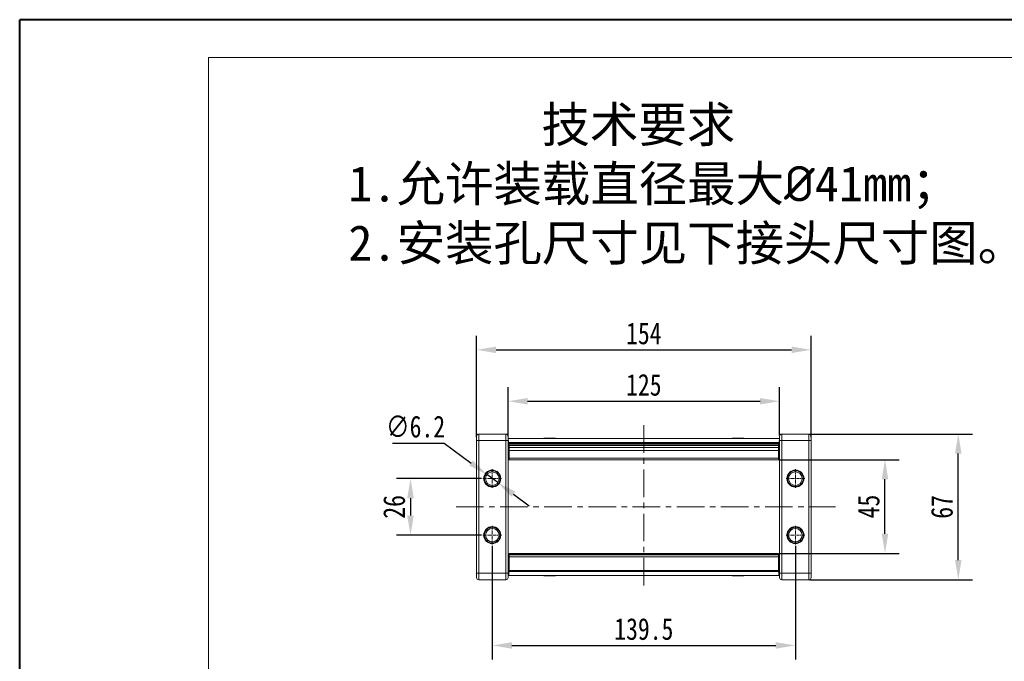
# Model space of a CAD drawing. Header units: millimetres. Extents: x 3152 to 4623, y 378 to 1412.
# Tile 9 of 45: x 3152 to 3606, y 1116 to 1412. Entities that reach past the tile are written whole.
import ezdxf

# ---------------------------------------------------------------- set-up
doc = ezdxf.new("R2010")
doc.units = ezdxf.units.MM
doc.linetypes.add('CENTER', pattern=[0.6, 0.375, -0.075, 0.075, -0.075])
doc.linetypes.add('CENTERX2', pattern=[20.32, 12.7, -2.54, 2.54, -2.54])
doc.styles.get("Standard").update_dxf_attribs({"font": '仿宋_GB2312.ttf', "width": 0.8})
doc.styles.add('样式 6', font='仿宋_GB2312.ttf')
doc.dimstyles.new('ISO-45.1', dxfattribs={"dimtxt": 10, "dimasz": 9, "dimexe": 6.5, "dimexo": 0.625, "dimgap": 2.5, "dimtad": 1, "dimtoh": 1, "dimdsep": 46, "dimtxsty": 'Standard', "dimcen": 2.5, "dimadec": 0, "dimazin": 0, "dimtfac": 1, "dimtmove": 0, "dimatfit": 3, "dimfxl": 0, "dimarcsym": 0})
doc.dimstyles.new('副本 ISO-45.1', dxfattribs={"dimtxt": 10, "dimasz": 9, "dimexe": 6.5, "dimexo": 0.625, "dimgap": 2.5, "dimtad": 1, "dimdsep": 46, "dimtxsty": 'Standard', "dimcen": 2.5, "dimadec": 0, "dimazin": 0, "dimtfac": 1, "dimtmove": 0, "dimatfit": 3, "dimfxl": 0, "dimarcsym": 0})

# ---------------------------------------------------------------- blocks, each defined once
blk = doc.blocks.new('*D2080')
at = {"color": 0, "lineweight": -2}
for p, q in [((3369.98, 1169.51), (3369.98, 1117.18)), ((3509.48, 1169.51), (3509.48, 1117.18)), ((3378.98, 1123.68), (3500.48, 1123.68))]:
    blk.add_line(p, q, dxfattribs=at)
at = {"color": 0, "lineweight": 9}
for points in [[(3378.98, 1125.18), (3378.98, 1122.18), (3369.98, 1123.68)], [(3500.48, 1125.18), (3500.48, 1122.18), (3509.48, 1123.68)]]:
    blk.add_solid(points, dxfattribs=at)
at = {"layer": 'Defpoints', "color": 0, "lineweight": 9}
for p in [(3369.98, 1170.13), (3509.48, 1170.13), (3509.48, 1123.68)]:
    blk.add_point(p, dxfattribs=at)
at = {"color": 0, "lineweight": 9, "insert": (3439.73, 1131.18), "char_height": 10, "attachment_point": 5}
blk.add_mtext('139.5', dxfattribs=at)
blk = doc.blocks.new('*D2081')
at = {"color": 0, "lineweight": -2}
for p, q in [((3502.5, 1209.12), (3557.23, 1209.12)), ((3550.73, 1175.04), (3550.73, 1200.12)), ((3502.41, 1166.04), (3557.23, 1166.04))]:
    blk.add_line(p, q, dxfattribs=at)
at = {"color": 0, "lineweight": 9}
for points in [[(3549.23, 1200.12), (3552.23, 1200.12), (3550.73, 1209.12)], [(3549.23, 1175.04), (3552.23, 1175.04), (3550.73, 1166.04)]]:
    blk.add_solid(points, dxfattribs=at)
at = {"layer": 'Defpoints', "color": 0, "lineweight": 9}
for p in [(3501.87, 1209.12), (3550.73, 1209.12), (3501.78, 1166.04)]:
    blk.add_point(p, dxfattribs=at)
at = {"color": 0, "lineweight": 9, "insert": (3543.23, 1187.58), "char_height": 10, "attachment_point": 5, "rotation": 90}
blk.add_mtext('45', dxfattribs=at)
blk = doc.blocks.new('*D2082')
at = {"color": 0, "lineweight": -2}
for p, q in [((3515.92, 1220.92), (3590.96, 1220.92)), ((3584.46, 1162.92), (3584.46, 1211.92)), ((3515.92, 1153.92), (3590.96, 1153.92))]:
    blk.add_line(p, q, dxfattribs=at)
at = {"color": 0, "lineweight": 9}
for points in [[(3582.96, 1211.92), (3585.96, 1211.92), (3584.46, 1220.92)], [(3582.96, 1162.92), (3585.96, 1162.92), (3584.46, 1153.92)]]:
    blk.add_solid(points, dxfattribs=at)
at = {"layer": 'Defpoints', "color": 0, "lineweight": 9}
for p in [(3515.3, 1220.92), (3584.46, 1220.92), (3515.3, 1153.92)]:
    blk.add_point(p, dxfattribs=at)
at = {"color": 0, "lineweight": 9, "insert": (3576.96, 1187.42), "char_height": 10, "attachment_point": 5, "rotation": 90}
blk.add_mtext('67', dxfattribs=at)
blk = doc.blocks.new('*D2083')
at = {"color": 0, "lineweight": -2}
for p, q in [((3377.23, 1219.95), (3377.23, 1242.5)), ((3502.23, 1220.21), (3502.23, 1242.5)), ((3386.23, 1236), (3493.23, 1236))]:
    blk.add_line(p, q, dxfattribs=at)
at = {"color": 0, "lineweight": 9}
for points in [[(3386.23, 1237.5), (3386.23, 1234.5), (3377.23, 1236)], [(3493.23, 1237.5), (3493.23, 1234.5), (3502.23, 1236)]]:
    blk.add_solid(points, dxfattribs=at)
at = {"layer": 'Defpoints', "color": 0, "lineweight": 9}
for p in [(3502.23, 1236), (3377.23, 1219.32), (3502.23, 1219.58)]:
    blk.add_point(p, dxfattribs=at)
at = {"color": 0, "lineweight": 9, "insert": (3439.73, 1243.5), "char_height": 10, "attachment_point": 5}
blk.add_mtext('125', dxfattribs=at)
blk = doc.blocks.new('*D2084')
at = {"color": 0, "lineweight": -2}
for p, q in [((3362.73, 1219.55), (3362.73, 1266.15)), ((3516.73, 1219.55), (3516.73, 1266.15)), ((3371.73, 1259.65), (3507.73, 1259.65))]:
    blk.add_line(p, q, dxfattribs=at)
at = {"color": 0, "lineweight": 9}
for points in [[(3371.73, 1261.15), (3371.73, 1258.15), (3362.73, 1259.65)], [(3507.73, 1261.15), (3507.73, 1258.15), (3516.73, 1259.65)]]:
    blk.add_solid(points, dxfattribs=at)
at = {"layer": 'Defpoints', "color": 0, "lineweight": 9}
for p in [(3516.73, 1259.65), (3362.73, 1218.92), (3516.73, 1218.92)]:
    blk.add_point(p, dxfattribs=at)
at = {"color": 0, "lineweight": 9, "insert": (3439.73, 1267.15), "char_height": 10, "attachment_point": 5}
blk.add_mtext('154', dxfattribs=at)
blk = doc.blocks.new('*D2085')
at = {"color": 0, "lineweight": -2}
for p, q in [((3365.07, 1200.42), (3325.85, 1200.42)), ((3332.35, 1191.42), (3332.35, 1183.42)), ((3365.07, 1174.42), (3325.85, 1174.42))]:
    blk.add_line(p, q, dxfattribs=at)
at = {"color": 0, "lineweight": 9}
for points in [[(3330.85, 1191.42), (3333.85, 1191.42), (3332.35, 1200.42)], [(3330.85, 1183.42), (3333.85, 1183.42), (3332.35, 1174.42)]]:
    blk.add_solid(points, dxfattribs=at)
at = {"layer": 'Defpoints', "color": 0, "lineweight": 9}
for p in [(3365.69, 1200.42), (3332.35, 1174.42), (3365.69, 1174.42)]:
    blk.add_point(p, dxfattribs=at)
at = {"color": 0, "lineweight": 9, "insert": (3324.85, 1187.42), "char_height": 10, "attachment_point": 5, "rotation": 90}
blk.add_mtext('26', dxfattribs=at)
blk = doc.blocks.new('*D2090')
at = {"color": 0, "lineweight": -2}
for p, q in [((3324.06, 1216.77), (3347.76, 1216.77)), ((3347.76, 1216.77), (3360.23, 1207.59)), ((3372.48, 1198.59), (3367.48, 1202.26)), ((3379.73, 1193.25), (3386.98, 1187.92))]:
    blk.add_line(p, q, dxfattribs=at)
at = {"color": 0, "lineweight": 9}
for points in [[(3361.12, 1208.8), (3359.35, 1206.39), (3367.48, 1202.26)], [(3380.62, 1194.46), (3378.84, 1192.04), (3372.48, 1198.59)]]:
    blk.add_solid(points, dxfattribs=at)
at = {"layer": 'Defpoints', "color": 0, "lineweight": 9}
for p in [(3367.48, 1202.26), (3372.48, 1198.59)]:
    blk.add_point(p, dxfattribs=at)
at = {"color": 0, "lineweight": 9, "insert": (3334.66, 1224.27), "char_height": 10, "attachment_point": 5}
blk.add_mtext('∅6.2', dxfattribs=at)

msp = doc.modelspace()

# ---------------------------------------------------------------- linework, layer by layer
at = {"color": 7, "lineweight": 40}
for p in [(3152.459, 378.487), (4613.287, 1411.501)]:
    msp.add_line(p, (3152.459, 1411.501), dxfattribs=at)
at = {"color": 7, "lineweight": 13}
for p in [(3239.413, 395.878), (4595.896, 1394.11)]:
    msp.add_line(p, (3239.413, 1394.11), dxfattribs=at)
at = {"color": 1, "linetype": 'CENTERX2', "lineweight": 13}
for p, q in [((3439.73, 1224.931), (3439.73, 1149.915)), ((3353.281, 1187.423), (3528.013, 1187.423))]:
    msp.add_line(p, q, dxfattribs=at)
at = {"color": 7, "linetype": 'Continuous', "lineweight": 15}
for p, q in [((3363.73, 1217.923), (3363.73, 1220.923)), ((3363.73, 1220.923), (3376.23, 1220.923)), ((3376.23, 1217.923), (3376.23, 1220.923)), ((3393.705, 1218.923), (3393.705, 1219.073)), ((3394.834, 1219.073), (3393.705, 1219.073)), ((3394.834, 1218.923), (3394.834, 1219.073)), ((3394.834, 1219.073), (3394.861, 1219.073)), ((3394.861, 1219.073), (3394.861, 1218.923)), ((3395.217, 1219.073), (3394.861, 1219.073)), ((3395.217, 1218.923), (3395.217, 1219.073)), ((3396.458, 1219.073), (3395.217, 1219.073)), ((3396.458, 1219.073), (3396.809, 1219.073)), ((3396.458, 1218.923), (3396.458, 1219.073)), ((3396.809, 1219.073), (3396.809, 1218.923)), ((3398.865, 1219.073), (3396.809, 1219.073)), ((3398.865, 1218.923), (3398.865, 1219.073)), ((3398.865, 1219.073), (3399.045, 1219.073)), ((3399.045, 1219.073), (3399.045, 1218.923)), ((3480.416, 1218.923), (3480.416, 1219.073)), ((3480.416, 1219.073), (3480.596, 1219.073)), ((3480.596, 1219.073), (3480.596, 1218.923)), ((3482.652, 1219.073), (3480.596, 1219.073)), ((3482.652, 1218.923), (3482.652, 1219.073)), ((3482.652, 1219.073), (3483.003, 1219.073)), ((3483.003, 1219.073), (3483.003, 1218.923)), ((3484.244, 1219.073), (3483.003, 1219.073)), ((3484.244, 1218.923), (3484.244, 1219.073)), ((3484.6, 1219.073), (3484.244, 1219.073)), ((3484.6, 1218.923), (3484.6, 1219.073)), ((3484.6, 1219.073), (3484.627, 1219.073)), ((3484.627, 1219.073), (3484.627, 1218.923)), ((3485.756, 1219.073), (3484.627, 1219.073)), ((3485.756, 1218.923), (3485.756, 1219.073)), ((3503.23, 1220.923), (3503.23, 1217.923)), ((3503.23, 1220.923), (3515.73, 1220.923)), ((3515.73, 1220.923), (3515.73, 1217.923)), ((3363.73, 1217.923), (3362.73, 1217.923)), ((3362.73, 1156.923), (3362.73, 1217.923)), ((3376.23, 1217.923), (3363.73, 1217.923)), ((3363.73, 1217.923), (3363.73, 1156.923)), ((3377.23, 1217.923), (3376.23, 1217.923)), ((3376.23, 1156.923), (3376.23, 1217.923)), ((3377.23, 1218.923), (3439.73, 1218.923)), ((3377.23, 1156.923), (3377.23, 1217.923)), ((3377.235, 1215.923), (3377.23, 1215.923)), ((3377.232, 1216.446), (3377.249, 1212.557)), ((3377.437, 1212.649), (3377.418, 1217.016)), ((3439.73, 1217.016), (3377.418, 1217.016)), ((3377.68, 1216.973), (3439.73, 1216.973)), ((3377.68, 1216.942), (3377.68, 1216.973)), ((3377.68, 1216.942), (3439.73, 1216.942)), ((3377.68, 1216.732), (3377.68, 1216.942)), ((3377.68, 1216.233), (3377.68, 1216.732)), ((3439.73, 1216.732), (3377.68, 1216.732)), ((3439.73, 1216.233), (3377.68, 1216.233)), ((3377.68, 1216.233), (3377.68, 1215.67)), ((3377.68, 1214.763), (3377.68, 1215.67)), ((3377.68, 1215.67), (3439.73, 1215.67)), ((3377.68, 1214.763), (3439.73, 1214.763)), ((3377.68, 1213.331), (3377.68, 1214.763)), ((3439.73, 1218.923), (3502.23, 1218.923)), ((3502.043, 1217.016), (3439.73, 1217.016)), ((3439.73, 1216.973), (3501.78, 1216.973)), ((3439.73, 1216.942), (3501.78, 1216.942)), ((3501.78, 1216.732), (3439.73, 1216.732)), ((3501.78, 1216.233), (3439.73, 1216.233)), ((3439.73, 1215.67), (3501.78, 1215.67)), ((3439.73, 1214.763), (3501.78, 1214.763)), ((3501.78, 1216.973), (3501.78, 1216.942)), ((3501.78, 1216.942), (3501.78, 1216.732)), ((3501.78, 1216.732), (3501.78, 1216.233)), ((3501.78, 1215.67), (3501.78, 1216.233)), ((3501.78, 1215.67), (3501.78, 1214.763)), ((3501.78, 1214.763), (3501.78, 1213.331)), ((3502.043, 1217.016), (3502.024, 1212.649)), ((3502.211, 1212.557), (3502.228, 1216.446)), ((3502.23, 1215.923), (3502.226, 1215.923)), ((3502.23, 1217.923), (3503.23, 1217.923)), ((3502.23, 1217.923), (3502.23, 1156.923)), ((3515.73, 1217.923), (3503.23, 1217.923)), ((3503.23, 1217.923), (3503.23, 1156.923)), ((3515.73, 1217.923), (3516.73, 1217.923)), ((3515.73, 1156.923), (3515.73, 1217.923)), ((3516.73, 1217.923), (3516.73, 1156.923)), ((3377.246, 1213.335), (3377.23, 1213.423)), ((3377.248, 1212.923), (3377.23, 1212.923)), ((3377.257, 1211.923), (3377.23, 1211.923)), ((3377.23, 1211.423), (3377.272, 1211.423)), ((3377.68, 1212.649), (3377.437, 1212.649)), ((3439.73, 1213.331), (3377.68, 1213.331)), ((3377.68, 1209.768), (3377.68, 1213.331)), ((3501.78, 1213.331), (3439.73, 1213.331)), ((3501.78, 1213.331), (3501.78, 1209.768)), ((3502.024, 1212.649), (3501.78, 1212.649)), ((3502.189, 1211.423), (3502.23, 1211.423)), ((3502.23, 1211.923), (3502.203, 1211.923)), ((3502.23, 1212.923), (3502.213, 1212.923)), ((3502.215, 1213.335), (3502.23, 1213.423)), ((3377.23, 1209.923), (3377.374, 1209.923)), ((3439.73, 1209.123), (3377.587, 1209.123)), ((3377.68, 1209.768), (3439.73, 1209.768)), ((3377.68, 1209.265), (3377.68, 1209.768)), ((3439.73, 1209.768), (3501.78, 1209.768)), ((3501.874, 1209.123), (3439.73, 1209.123)), ((3501.78, 1209.768), (3501.78, 1209.265)), ((3502.23, 1209.923), (3502.086, 1209.923)), ((3377.23, 1164.923), (3377.68, 1164.923)), ((3377.68, 1166.041), (3439.73, 1166.041)), ((3377.68, 1165.698), (3377.68, 1166.041)), ((3439.73, 1165.698), (3377.68, 1165.698)), ((3377.68, 1165.306), (3377.68, 1165.698)), ((3377.68, 1165.306), (3439.73, 1165.306)), ((3377.68, 1164.462), (3377.68, 1165.306)), ((3439.73, 1166.041), (3501.78, 1166.041)), ((3501.78, 1165.698), (3439.73, 1165.698)), ((3439.73, 1165.306), (3501.78, 1165.306)), ((3501.78, 1166.041), (3501.78, 1165.698)), ((3501.78, 1165.698), (3501.78, 1165.306)), ((3501.78, 1165.306), (3501.78, 1164.462)), ((3502.23, 1164.923), (3501.78, 1164.923)), ((3377.583, 1163.423), (3377.23, 1161.423)), ((3377.583, 1163.423), (3377.23, 1163.423)), ((3377.23, 1162.923), (3377.495, 1162.923)), ((3377.23, 1161.923), (3377.319, 1161.923)), ((3377.583, 1163.423), (3377.68, 1163.975)), ((3377.68, 1163.423), (3377.583, 1163.423)), ((3377.68, 1164.462), (3439.73, 1164.462)), ((3377.68, 1158.226), (3377.68, 1164.462)), ((3439.73, 1164.462), (3501.78, 1164.462)), ((3501.78, 1164.462), (3501.78, 1158.226)), ((3501.78, 1163.975), (3501.878, 1163.423)), ((3501.878, 1163.423), (3501.78, 1163.423)), ((3502.23, 1161.423), (3501.878, 1163.423)), ((3502.23, 1163.423), (3501.878, 1163.423)), ((3501.966, 1162.923), (3502.23, 1162.923)), ((3502.142, 1161.923), (3502.23, 1161.923)), ((3363.73, 1156.923), (3362.73, 1156.923)), ((3363.73, 1153.923), (3363.73, 1156.923)), ((3363.73, 1156.923), (3376.23, 1156.923)), ((3377.23, 1156.923), (3376.23, 1156.923)), ((3376.23, 1153.923), (3376.23, 1156.923)), ((3377.23, 1158.923), (3377.635, 1158.923)), ((3377.607, 1157.923), (3377.23, 1157.923)), ((3377.607, 1155.923), (3377.23, 1155.923)), ((3439.73, 1155.923), (3377.607, 1155.923)), ((3377.68, 1158.226), (3439.73, 1158.226)), ((3377.68, 1158.226), (3377.68, 1157.714)), ((3377.68, 1157.714), (3439.73, 1157.714)), ((3393.705, 1155.923), (3393.705, 1155.773)), ((3393.705, 1155.773), (3394.834, 1155.773)), ((3394.834, 1155.773), (3394.834, 1155.923)), ((3394.861, 1155.773), (3394.834, 1155.773)), ((3394.861, 1155.923), (3394.861, 1155.773)), ((3394.861, 1155.773), (3395.217, 1155.773)), ((3395.217, 1155.923), (3395.217, 1155.773)), ((3395.217, 1155.773), (3396.458, 1155.773)), ((3396.458, 1155.773), (3396.458, 1155.923)), ((3396.809, 1155.773), (3396.458, 1155.773)), ((3396.809, 1155.923), (3396.809, 1155.773)), ((3396.809, 1155.773), (3398.865, 1155.773)), ((3398.865, 1155.773), (3398.865, 1155.923)), ((3399.045, 1155.773), (3398.865, 1155.773)), ((3399.045, 1155.923), (3399.045, 1155.773)), ((3439.73, 1158.226), (3501.78, 1158.226)), ((3439.73, 1157.714), (3501.78, 1157.714)), ((3501.854, 1155.923), (3439.73, 1155.923)), ((3480.416, 1155.773), (3480.416, 1155.923)), ((3480.596, 1155.773), (3480.416, 1155.773)), ((3480.596, 1155.923), (3480.596, 1155.773)), ((3480.596, 1155.773), (3482.652, 1155.773)), ((3482.652, 1155.773), (3482.652, 1155.923)), ((3483.003, 1155.773), (3482.652, 1155.773)), ((3483.003, 1155.923), (3483.003, 1155.773)), ((3483.003, 1155.773), (3484.244, 1155.773)), ((3484.244, 1155.923), (3484.244, 1155.773)), ((3484.244, 1155.773), (3484.6, 1155.773)), ((3484.6, 1155.773), (3484.6, 1155.923)), ((3484.627, 1155.773), (3484.6, 1155.773)), ((3484.627, 1155.923), (3484.627, 1155.773)), ((3484.627, 1155.773), (3485.756, 1155.773)), ((3485.756, 1155.923), (3485.756, 1155.773)), ((3501.78, 1157.714), (3501.78, 1158.226)), ((3501.826, 1158.923), (3502.23, 1158.923)), ((3502.23, 1157.923), (3501.854, 1157.923)), ((3502.23, 1155.923), (3501.854, 1155.923)), ((3502.23, 1156.923), (3503.23, 1156.923)), ((3503.23, 1156.923), (3503.23, 1153.923)), ((3503.23, 1156.923), (3515.73, 1156.923)), ((3515.73, 1156.923), (3516.73, 1156.923)), ((3515.73, 1156.923), (3515.73, 1153.923)), ((3376.23, 1153.923), (3363.73, 1153.923)), ((3515.73, 1153.923), (3503.23, 1153.923))]:
    msp.add_line(p, q, dxfattribs=at)
at = {"color": 1, "linetype": 'CENTER', "lineweight": 9, "ltscale": 3.9624}
for p, q in [((3369.98, 1204.713), (3369.98, 1196.133)), ((3509.48, 1204.713), (3509.48, 1196.133)), ((3365.69, 1200.423), (3374.27, 1200.423)), ((3505.19, 1200.423), (3513.77, 1200.423)), ((3369.98, 1178.713), (3369.98, 1170.133)), ((3509.48, 1178.713), (3509.48, 1170.133)), ((3365.69, 1174.423), (3374.27, 1174.423)), ((3505.19, 1174.423), (3513.77, 1174.423))]:
    msp.add_line(p, q, dxfattribs=at)
at = {"color": 7, "linetype": 'Continuous', "lineweight": 15}
for centre, radius in [((3369.98, 1200.423), 3.9), ((3369.98, 1200.423), 3.1), ((3509.48, 1200.423), 3.9), ((3509.48, 1200.423), 3.1), ((3369.98, 1174.423), 3.9), ((3509.48, 1174.423), 3.9), ((3369.98, 1174.423), 3.1), ((3509.48, 1174.423), 3.1)]:
    msp.add_circle(centre, radius, dxfattribs=at)
for centre, start, end in [((3363.73, 1219.923), 90, 180), ((3376.23, 1219.923), 0, 90), ((3503.23, 1219.923), 90, 180), ((3515.73, 1219.923), 0, 90), ((3363.73, 1154.923), 180, 270), ((3376.23, 1154.923), 270, 0), ((3503.23, 1154.923), 180, 270), ((3515.73, 1154.923), 270, 0)]:
    msp.add_arc(centre, 1, start, end, dxfattribs=at)
at = {"color": 7, "linetype": 'Continuous', "lineweight": 15, "extrusion": (0, 0, -1)}
for centre, major_axis, ratio, start_param, end_param in [((3377.23, 1216.923), (0, -2), 0.0937783, 3.1415927, 4.666127), ((3377.186, 1216.423), (0, -0.5), 0.0937783, 4.4104983, 4.666127), ((3502.23, 1216.923), (0, -2), 0.0937783, 1.6170583, 3.1415927), ((3502.275, 1216.423), (0, -0.5), 0.0937783, 1.6170583, 1.872687), ((3377.587, 1212.723), (0, -3.6), 0.0937783, 6.0016292, 7.8077197), ((3377.587, 1212.723), (0, -1.6), 0.0937783, 5.6078432, 7.8077197), ((3501.874, 1212.723), (0, -1.6), 0.0937783, 4.7586509, 6.9585274), ((3501.874, 1212.723), (0, -3.6), 0.0937783, 4.7586509, 6.5647414), ((3377.607, 1158.723), (0, -0.8), 0.0280881, 5.08096, 6.2831853), ((3377.607, 1158.723), (0, -2.8), 0.0280881, 5.08096, 6.2831853), ((3377.701, 1157.426), (0, -2.8), 0.0280881, 1.9393673, 2.8720752), ((3501.759, 1157.426), (0, -2.8), 0.0280881, 3.4111101, 4.343818), ((3501.854, 1158.723), (0, -2.8), 0.0280881, 0, 1.2022253), ((3501.854, 1158.723), (0, -0.8), 0.0280881, 0, 1.2022253)]:
    msp.add_ellipse(centre, major_axis=major_axis, ratio=ratio, start_param=start_param, end_param=end_param, dxfattribs=at)
at = {"color": 7, "linetype": 'Continuous', "lineweight": 15}
for points, knots in [([(3362.73, 1217.923), (3362.73, 1218.175), (3362.73, 1218.563), (3362.73, 1219.029), (3362.73, 1219.347), (3362.73, 1219.606), (3362.73, 1219.855), (3362.73, 1219.896), (3362.73, 1219.923)], [0, 0, 0, 0, 0.2394429, 0.3698071, 0.5000001, 0.6303641, 0.7605571, 1, 1, 1, 1]), ([(3377.23, 1217.923), (3377.23, 1218.175), (3377.23, 1218.563), (3377.23, 1219.029), (3377.23, 1219.347), (3377.23, 1219.606), (3377.23, 1219.855), (3377.23, 1219.896), (3377.23, 1219.923)], [0, 0, 0, 0, 0.2394429, 0.3696359, 0.4999999, 0.6301929, 0.7605571, 1, 1, 1, 1]), ([(3502.23, 1219.923), (3502.23, 1219.896), (3502.23, 1219.855), (3502.23, 1219.606), (3502.23, 1219.347), (3502.23, 1219.029), (3502.23, 1218.563), (3502.23, 1218.175), (3502.23, 1217.923)], [0, 0, 0, 0, 0.23944295, 0.36963586, 0.49999992, 0.63019291, 0.76055705, 1, 1, 1, 1]), ([(3516.73, 1219.923), (3516.73, 1219.896), (3516.73, 1219.855), (3516.73, 1219.606), (3516.73, 1219.347), (3516.73, 1219.029), (3516.73, 1218.563), (3516.73, 1218.175), (3516.73, 1217.923)], [0, 0, 0, 0, 0.23944295, 0.36980709, 0.50000008, 0.63036414, 0.76055705, 1, 1, 1, 1]), ([(3373.58, 1200.423), (3373.532, 1200.876), (3373.457, 1201.575), (3373.009, 1202.414), (3372.544, 1202.986), (3371.971, 1203.454), (3371.132, 1203.888), (3369.98, 1204.111), (3368.829, 1203.888), (3367.99, 1203.454), (3367.417, 1202.986), (3366.952, 1202.414), (3366.503, 1201.575), (3366.429, 1200.876), (3366.38, 1200.423)], [0, 0, 0, 0, 0.1197215, 0.184837, 0.25, 0.3151155, 0.3802785, 0.5, 0.6197215, 0.684837, 0.75, 0.8151155, 0.8802785, 1, 1, 1, 1]), ([(3513.08, 1200.423), (3513.032, 1200.876), (3512.957, 1201.575), (3512.509, 1202.414), (3512.044, 1202.986), (3511.471, 1203.454), (3510.632, 1203.888), (3509.48, 1204.111), (3508.329, 1203.888), (3507.49, 1203.454), (3506.917, 1202.986), (3506.452, 1202.414), (3506.003, 1201.575), (3505.929, 1200.876), (3505.88, 1200.423)], [0, 0, 0, 0, 0.1197215, 0.184837, 0.25, 0.3151155, 0.3802785, 0.5, 0.6197215, 0.684837, 0.75, 0.8151155, 0.8802785, 1, 1, 1, 1]), ([(3366.38, 1200.423), (3366.429, 1199.97), (3366.503, 1199.272), (3366.952, 1198.432), (3367.417, 1197.86), (3367.99, 1197.392), (3368.829, 1196.958), (3369.98, 1196.736), (3371.132, 1196.958), (3371.971, 1197.392), (3372.544, 1197.86), (3373.009, 1198.432), (3373.457, 1199.271), (3373.532, 1199.97), (3373.58, 1200.423)], [0, 0, 0, 0, 0.1197215, 0.184837, 0.25, 0.3151155, 0.3802785, 0.5, 0.6197215, 0.684837, 0.75, 0.8151155, 0.8802785, 1, 1, 1, 1]), ([(3505.88, 1200.423), (3505.929, 1199.97), (3506.003, 1199.272), (3506.452, 1198.432), (3506.917, 1197.86), (3507.49, 1197.392), (3508.329, 1196.958), (3509.48, 1196.736), (3510.632, 1196.958), (3511.471, 1197.392), (3512.044, 1197.86), (3512.509, 1198.432), (3512.957, 1199.271), (3513.032, 1199.97), (3513.08, 1200.423)], [0, 0, 0, 0, 0.1197215, 0.184837, 0.25, 0.3151155, 0.3802785, 0.5, 0.6197215, 0.684837, 0.75, 0.8151155, 0.8802785, 1, 1, 1, 1]), ([(3373.58, 1174.423), (3373.532, 1174.876), (3373.457, 1175.575), (3373.009, 1176.414), (3372.544, 1176.986), (3371.971, 1177.454), (3371.132, 1177.888), (3369.98, 1178.111), (3368.829, 1177.888), (3367.99, 1177.454), (3367.417, 1176.986), (3366.952, 1176.414), (3366.503, 1175.575), (3366.429, 1174.876), (3366.38, 1174.423)], [0, 0, 0, 0, 0.1197215, 0.184837, 0.25, 0.3151155, 0.3802785, 0.5, 0.6197215, 0.684837, 0.75, 0.8151155, 0.8802785, 1, 1, 1, 1]), ([(3366.38, 1174.423), (3366.429, 1173.97), (3366.503, 1173.272), (3366.952, 1172.432), (3367.417, 1171.86), (3367.99, 1171.392), (3368.829, 1170.958), (3369.98, 1170.736), (3371.132, 1170.958), (3371.971, 1171.392), (3372.544, 1171.86), (3373.009, 1172.432), (3373.457, 1173.271), (3373.532, 1173.97), (3373.58, 1174.423)], [0, 0, 0, 0, 0.1197215, 0.184837, 0.25, 0.3151155, 0.3802785, 0.5, 0.6197215, 0.684837, 0.75, 0.8151155, 0.8802785, 1, 1, 1, 1]), ([(3513.08, 1174.423), (3513.032, 1174.876), (3512.957, 1175.575), (3512.509, 1176.414), (3512.044, 1176.986), (3511.471, 1177.454), (3510.632, 1177.888), (3509.48, 1178.111), (3508.329, 1177.888), (3507.49, 1177.454), (3506.917, 1176.986), (3506.452, 1176.414), (3506.003, 1175.575), (3505.929, 1174.876), (3505.88, 1174.423)], [0, 0, 0, 0, 0.1197215, 0.184837, 0.25, 0.3151155, 0.3802785, 0.5, 0.6197215, 0.684837, 0.75, 0.8151155, 0.8802785, 1, 1, 1, 1]), ([(3505.88, 1174.423), (3505.929, 1173.97), (3506.003, 1173.272), (3506.452, 1172.432), (3506.917, 1171.86), (3507.49, 1171.392), (3508.329, 1170.958), (3509.48, 1170.736), (3510.632, 1170.958), (3511.471, 1171.392), (3512.044, 1171.86), (3512.509, 1172.432), (3512.957, 1173.271), (3513.032, 1173.97), (3513.08, 1174.423)], [0, 0, 0, 0, 0.1197215, 0.184837, 0.25, 0.3151155, 0.3802785, 0.5, 0.6197215, 0.684837, 0.75, 0.8151155, 0.8802785, 1, 1, 1, 1]), ([(3362.73, 1154.923), (3362.73, 1154.95), (3362.73, 1154.992), (3362.73, 1155.241), (3362.73, 1155.499), (3362.73, 1155.817), (3362.73, 1156.283), (3362.73, 1156.672), (3362.73, 1156.923)], [0, 0, 0, 0, 0.23944295, 0.36980709, 0.50000008, 0.63036414, 0.76055705, 1, 1, 1, 1]), ([(3377.23, 1154.923), (3377.23, 1154.95), (3377.23, 1154.992), (3377.23, 1155.24), (3377.23, 1155.499), (3377.23, 1155.817), (3377.23, 1156.283), (3377.23, 1156.672), (3377.23, 1156.923)], [0, 0, 0, 0, 0.2394429, 0.3696359, 0.4999999, 0.6301929, 0.7605571, 1, 1, 1, 1]), ([(3502.23, 1156.923), (3502.23, 1156.672), (3502.23, 1156.283), (3502.23, 1155.817), (3502.23, 1155.499), (3502.23, 1155.241), (3502.23, 1154.992), (3502.23, 1154.95), (3502.23, 1154.923)], [0, 0, 0, 0, 0.2394429, 0.3696359, 0.4999999, 0.6301929, 0.7605571, 1, 1, 1, 1]), ([(3516.73, 1156.923), (3516.73, 1156.672), (3516.73, 1156.283), (3516.73, 1155.817), (3516.73, 1155.499), (3516.73, 1155.24), (3516.73, 1154.992), (3516.73, 1154.95), (3516.73, 1154.923)], [0, 0, 0, 0, 0.2394429, 0.3698071, 0.5000001, 0.6303641, 0.7605571, 1, 1, 1, 1])]:
    msp.add_open_spline(points, degree=3, knots=knots, dxfattribs=at)

# ---------------------------------------------------------------- texts
at = {"insert": (3303.704, 1371.475), "char_height": 16.3409, "attachment_point": 1, "style": '样式 6'}
msp.add_mtext('        技术要求\\P1.允许装载直径最大{\\fISOCPEUR|b0|i0|c0|p34;%%C}41mm；\\P2.安装孔尺寸见下接头尺寸图。', dxfattribs=at)

# ---------------------------------------------------------------- dimensions: what is measured, and where the dimension line sits
at = {"color": 5, "lineweight": 9}
for base, p1, p2, picture, middle in [((3516.73, 1259.648), (3362.73, 1218.923), (3516.73, 1218.923), '*D2084', (3439.73, 1267.148)), ((3502.23, 1236.003), (3377.23, 1219.322), (3502.23, 1219.583), '*D2083', (3439.73, 1243.503)), ((3509.48, 1123.676), (3369.98, 1170.133), (3509.48, 1170.133), '*D2080', (3439.73, 1131.176))]:
    dim = msp.add_linear_dim(base=base, p1=p1, p2=p2, dimstyle='副本 ISO-45.1', dxfattribs=at)
    dim.commit()
    dim.dimension.update_dxf_attribs({"geometry": picture, "text_midpoint": middle})
dim = msp.add_diameter_dim_2p(p1=(3372.477, 1198.586), p2=(3367.484, 1202.26), dimstyle='ISO-45.1', dxfattribs=at)
dim.commit()
dim.dimension.update_dxf_attribs({"geometry": '*D2090', "text_midpoint": (3334.66, 1216.772), "dimtype": 163})
for base, p1, p2, picture, middle in [((3584.458, 1220.923), (3515.295, 1153.923), (3515.295, 1220.923), '*D2082', (3576.958, 1187.423)), ((3332.348, 1174.423), (3365.69, 1200.423), (3365.69, 1174.423), '*D2085', (3324.848, 1187.423))]:
    dim = msp.add_linear_dim(base=base, p1=p1, p2=p2, angle=270, dimstyle='副本 ISO-45.1', dxfattribs=at)
    dim.commit()
    dim.dimension.update_dxf_attribs({"geometry": picture, "text_midpoint": middle})
dim = msp.add_linear_dim(base=(3550.731, 1209.123), p1=(3501.78, 1166.041), p2=(3501.874, 1209.123), angle=270, text='45', dimstyle='副本 ISO-45.1', dxfattribs=at)
dim.commit()
dim.dimension.update_dxf_attribs({"geometry": '*D2081', "text_midpoint": (3543.231, 1187.582)})

doc.saveas('drawing.dxf')
